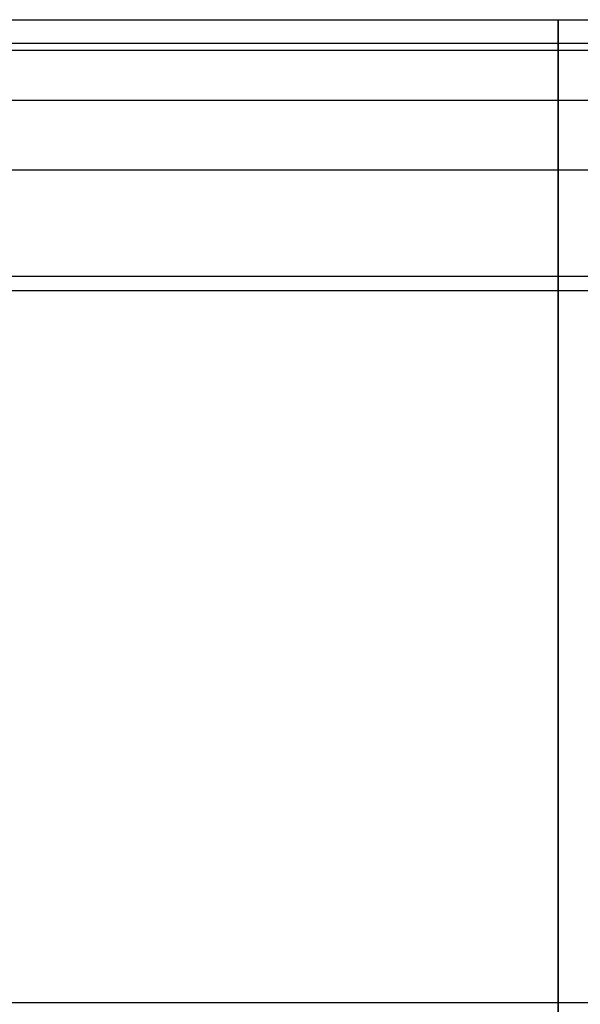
# Model space of a CAD drawing. Header units: millimetres. Extents: x 0 to 670, y -600 to 0.
# Tile 7 of 14: x 171 to 342, y -300 to 0. Entities that reach past the tile are written whole.
import ezdxf

# ---------------------------------------------------------------- set-up
doc = ezdxf.new("R2010")
doc.units = ezdxf.units.MM
doc.layers.add('Rouli modules$pouf', color=7, linetype='Continuous', true_color=0x000000)

msp = doc.modelspace()

# ---------------------------------------------------------------- linework, layer by layer
at = {"layer": 'Rouli modules$pouf'}
for p, q in [((20, 0.22, 133.88), (650, 0.22, 133.88)), ((335, 0.07, 126.16), (335, 0.22, 133.88)), ((335, 0.22, 133.88), (335, 0.11, 141.35)), ((335, 0.11, 141.35), (335, -0.23, 148.72)), ((335, -0.1, 122.27), (335, 0.07, 126.16)), ((335, -0.35, 118.36), (335, -0.1, 122.27)), ((335, -0.23, 148.72), (335, -0.8, 155.98)), ((335, -0.66, 114.43), (335, -0.35, 118.36)), ((335, -1.05, 110.49), (335, -0.66, 114.43)), ((335, -0.8, 155.98), (335, -1.6, 163.13)), ((335, -1.52, 106.55), (335, -1.05, 110.49)), ((335, -2.05, 102.61), (335, -1.52, 106.55)), ((335, -1.6, 163.13), (335, -2.62, 170.17)), ((335, -2.67, 98.67), (335, -2.05, 102.61)), ((335, -2.62, 170.17), (335, -3.86, 177.11)), ((335, -3.35, 94.75), (335, -2.67, 98.67)), ((335, -4.12, 90.84), (335, -3.35, 94.75)), ((335, -3.86, 177.11), (335, -5.32, 183.94)), ((335, -4.95, 86.95), (335, -4.12, 90.84)), ((335, -5.86, 83.1), (335, -4.95, 86.95)), ((335, -5.32, 183.94), (335, -6.98, 190.66)), ((335, -6.85, 79.28), (335, -5.86, 83.1)), ((20, -6.98, 190.66), (650, -6.98, 190.66)), ((335, -7.91, 75.49), (335, -6.85, 79.28)), ((335, -6.98, 190.66), (335, -8.17, 194.95)), ((335, -9.04, 71.76), (335, -7.91, 75.49)), ((335, -8.17, 194.95), (335, -9.45, 199.19)), ((20, -9.04, 71.76), (650, -9.04, 71.76)), ((335, -10.58, 67.07), (335, -9.04, 71.76)), ((335, -9.45, 199.19), (335, -10.81, 203.39)), ((335, -12.24, 62.48), (335, -10.58, 67.07)), ((335, -10.81, 203.39), (335, -12.25, 207.54)), ((335, -14.01, 57.99), (335, -12.24, 62.48)), ((335, -12.25, 207.54), (335, -13.77, 211.64)), ((335, -13.77, 211.64), (335, -15.38, 215.7)), ((335, -15.88, 53.62), (335, -14.01, 57.99)), ((335, -15.38, 215.7), (335, -17.07, 219.71)), ((335, -17.85, 49.37), (335, -15.88, 53.62)), ((335, -17.07, 219.71), (335, -18.83, 223.67)), ((335, -19.92, 45.26), (335, -17.85, 49.37)), ((335, -18.83, 223.67), (335, -20.68, 227.59)), ((335, -22.08, 41.28), (335, -19.92, 45.26)), ((335, -20.68, 227.59), (335, -22.6, 231.47)), ((335, -24.33, 37.46), (335, -22.08, 41.28)), ((335, -22.6, 231.47), (335, -24.6, 235.29)), ((20, -24.33, 37.46), (650, -24.33, 37.46)), ((335, -25.44, 35.68), (335, -24.33, 37.46)), ((335, -24.6, 235.29), (335, -26.67, 239.07)), ((335, -26.58, 33.93), (335, -25.44, 35.68)), ((335, -27.76, 32.2), (335, -26.58, 33.93)), ((335, -26.67, 239.07), (335, -28.82, 242.81)), ((335, -28.97, 30.5), (335, -27.76, 32.2)), ((335, -28.82, 242.81), (335, -31.04, 246.49)), ((335, -30.2, 28.84), (335, -28.97, 30.5)), ((335, -31.47, 27.2), (335, -30.2, 28.84)), ((335, -31.04, 246.49), (335, -33.34, 250.13)), ((335, -32.76, 25.59), (335, -31.47, 27.2)), ((335, -34.08, 24.01), (335, -32.76, 25.59)), ((335, -33.34, 250.13), (335, -35.7, 253.72)), ((335, -35.43, 22.46), (335, -34.08, 24.01)), ((335, -36.8, 20.94), (335, -35.43, 22.46)), ((335, -35.7, 253.72), (335, -38.13, 257.27)), ((335, -38.2, 19.46), (335, -36.8, 20.94)), ((335, -38.13, 257.27), (335, -40.64, 260.77)), ((335, -39.62, 18.01), (335, -38.2, 19.46)), ((335, -41.06, 16.59), (335, -39.62, 18.01)), ((335, -40.64, 260.77), (335, -43.21, 264.22)), ((335, -42.52, 15.21), (335, -41.06, 16.59)), ((335, -44.01, 13.86), (335, -42.52, 15.21)), ((335, -43.21, 264.22), (335, -45.84, 267.62)), ((335, -45.51, 12.55), (335, -44.01, 13.86)), ((20, -45.51, 12.55), (650, -45.51, 12.55)), ((335, -46.8, 11.47), (335, -45.51, 12.55)), ((335, -45.84, 267.62), (335, -48.55, 270.98)), ((335, -48.13, 10.44), (335, -46.8, 11.47)), ((335, -49.5, 9.45), (335, -48.13, 10.44)), ((335, -48.55, 270.98), (335, -51.32, 274.29)), ((335, -50.9, 8.51), (335, -49.5, 9.45)), ((335, -52.33, 7.62), (335, -50.9, 8.51)), ((335, -51.32, 274.29), (335, -54.15, 277.55)), ((335, -53.79, 6.77), (335, -52.33, 7.62)), ((335, -55.27, 5.98), (335, -53.79, 6.77)), ((335, -54.15, 277.55), (335, -57.04, 280.76)), ((335, -56.79, 5.24), (335, -55.27, 5.98)), ((335, -58.32, 4.54), (335, -56.79, 5.24)), ((335, -57.04, 280.76), (335, -60, 283.93)), ((335, -59.88, 3.9), (335, -58.32, 4.54)), ((335, -61.46, 3.32), (335, -59.88, 3.9)), ((335, -60, 283.93), (335, -63.02, 287.04)), ((335, -63.06, 2.78), (335, -61.46, 3.32)), ((335, -63.02, 287.04), (335, -69.23, 293.13)), ((335, -64.67, 2.3), (335, -63.06, 2.78)), ((335, -66.3, 1.88), (335, -64.67, 2.3)), ((335, -67.95, 1.51), (335, -66.3, 1.88)), ((335, -69.6, 1.19), (335, -67.95, 1.51)), ((335, -69.23, 293.13), (335, -75.67, 299.03)), ((335, -71.27, 0.94), (335, -69.6, 1.19)), ((335, -72.94, 0.73), (335, -71.27, 0.94)), ((335, -74.62, 0.59), (335, -72.94, 0.73)), ((335, -76.3, 0.5), (335, -74.62, 0.59)), ((20, -77.99, 0.47), (650, -77.99, 0.47)), ((335, -75.67, 299.03), (335, -82.33, 304.74)), ((335, -77.99, 0.47), (335, -76.3, 0.5)), ((335, -522.34, -0.47), (335, -77.99, 0.47)), ((20, -82.33, 304.74), (650, -82.33, 304.74)), ((335, -82.33, 304.74), (335, -87.75, 309.11)), ((335, -87.75, 309.11), (335, -93.3, 313.36)), ((335, -93.3, 313.36), (335, -98.97, 317.49)), ((335, -98.97, 317.49), (335, -104.76, 321.49)), ((335, -104.76, 321.49), (335, -110.67, 325.37)), ((335, -110.67, 325.37), (335, -116.7, 329.12)), ((335, -116.7, 329.12), (335, -122.83, 332.74)), ((335, -122.83, 332.74), (335, -129.07, 336.24)), ((335, -129.07, 336.24), (335, -135.4, 339.6)), ((335, -135.4, 339.6), (335, -141.83, 342.83)), ((335, -141.83, 342.83), (335, -148.36, 345.93)), ((335, -148.36, 345.93), (335, -154.97, 348.89)), ((335, -154.97, 348.89), (335, -161.67, 351.72)), ((335, -161.67, 351.72), (335, -168.44, 354.42)), ((335, -168.44, 354.42), (335, -175.3, 356.98)), ((335, -175.3, 356.98), (335, -182.22, 359.4)), ((335, -182.22, 359.4), (335, -189.21, 361.68)), ((335, -189.21, 361.68), (335, -196.27, 363.82)), ((335, -196.27, 363.82), (335, -203.38, 365.82)), ((335, -203.38, 365.82), (335, -210.55, 367.67)), ((335, -210.55, 367.67), (335, -217.77, 369.39)), ((335, -217.77, 369.39), (335, -225.04, 370.96)), ((335, -225.04, 370.96), (335, -232.35, 372.38)), ((335, -232.35, 372.38), (335, -239.69, 373.65)), ((335, -239.69, 373.65), (335, -247.08, 374.78)), ((335, -247.08, 374.78), (335, -254.49, 375.76)), ((335, -254.49, 375.76), (335, -261.93, 376.59)), ((335, -261.93, 376.59), (335, -269.39, 377.27)), ((335, -269.39, 377.27), (335, -276.88, 377.8)), ((335, -276.88, 377.8), (335, -284.37, 378.17)), ((335, -284.37, 378.17), (335, -291.88, 378.39)), ((335, -291.88, 378.39), (335, -299.39, 378.45)), ((20, -299.39, 378.45), (650, -299.39, 378.45)), ((335, -299.39, 378.45), (335, -306.9, 378.35))]:
    msp.add_line(p, q, dxfattribs=at)

doc.saveas('drawing.dxf')
